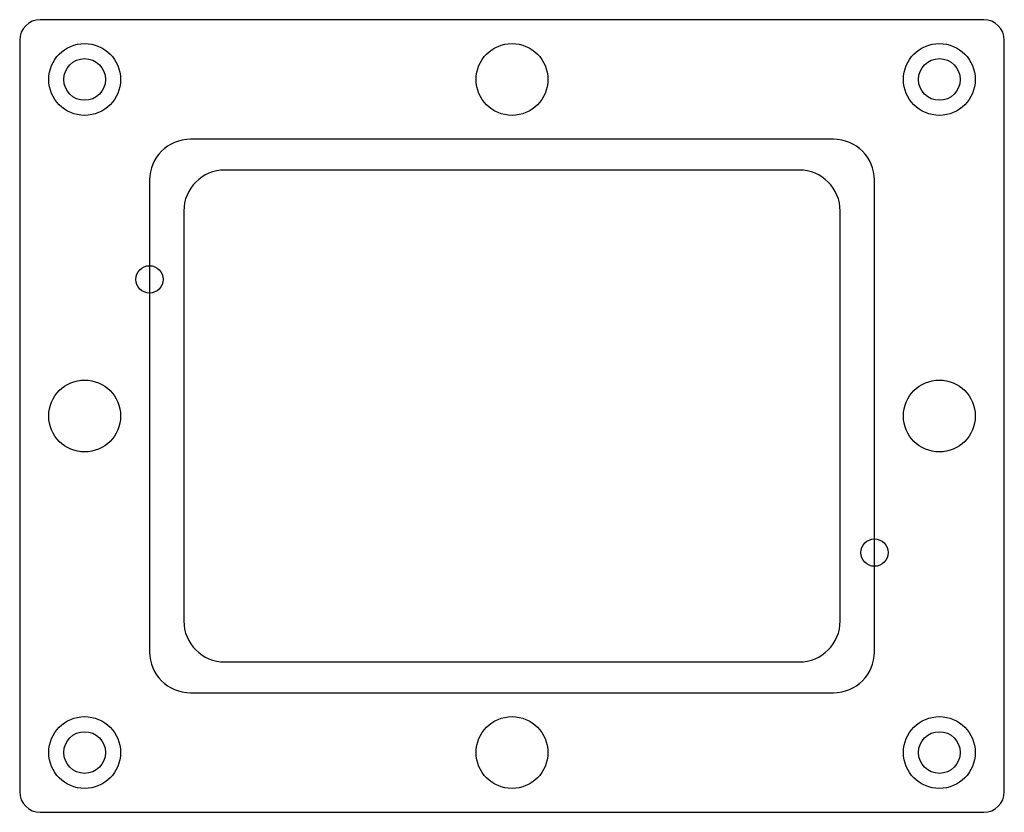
# Model space of a CAD drawing. Header units: millimetres. Extents: x -72 to 72, y -58 to 58.
import ezdxf

# ---------------------------------------------------------------- set-up
doc = ezdxf.new("R2010")
doc.units = ezdxf.units.MM

msp = doc.modelspace()

# ---------------------------------------------------------------- linework, layer by layer
at = {"layer": 'COUNTERBORE'}
for centre in [(-62.5, 49.25), (62.5, 49.25), (-62.5, -49.25), (62.5, -49.25)]:
    msp.add_circle(centre, 5.25, dxfattribs=at)
at = {"layer": 'HOLES'}
for centre, radius in [((0, 49.25), 5.25), ((-62.5, 49.25), 3.05), ((62.5, 49.25), 3.05), ((-53.01, 20), 2), ((-62.5, 0), 5.25), ((62.5, 0), 5.25), ((53.01, -20), 2), ((0, -49.25), 5.25), ((-62.5, -49.25), 3.05), ((62.5, -49.25), 3.05)]:
    msp.add_circle(centre, radius, dxfattribs=at)
at = {"layer": 'OUTLINE'}
for p, q in [((69, 58), (-69, 58)), ((-72, 55), (-72, -55)), ((72, -55), (72, 55)), ((42, 36), (-42, 36)), ((-48, 30), (-48, -30)), ((48, -30), (48, 30)), ((-42, -36), (42, -36)), ((-69, -58), (69, -58))]:
    msp.add_line(p, q, dxfattribs=at)
for centre, radius, start, end in [((-69, 55), 3, 90, 180), ((69, 55), 3, 0, 90), ((-42, 30), 6, 90, 180), ((42, 30), 6, 0, 90), ((-42, -30), 6, 180, 270), ((42, -30), 6, 270, 360), ((-69, -55), 3, 180, 270), ((69, -55), 3, 270, 360)]:
    msp.add_arc(centre, radius, start, end, dxfattribs=at)
at = {"layer": 'POCKET'}
for p, q in [((47.01, 40.51), (-47.01, 40.51)), ((-53.01, 34.51), (-53.01, -34.51)), ((53.01, -34.51), (53.01, 34.51)), ((-47.01, -40.51), (47.01, -40.51))]:
    msp.add_line(p, q, dxfattribs=at)
for centre, start, end in [((-47.01, 34.51), 90, 180), ((47.01, 34.51), 0, 90), ((-47.01, -34.51), 180, 270), ((47.01, -34.51), 270, 360)]:
    msp.add_arc(centre, 6, start, end, dxfattribs=at)

doc.saveas('drawing.dxf')
